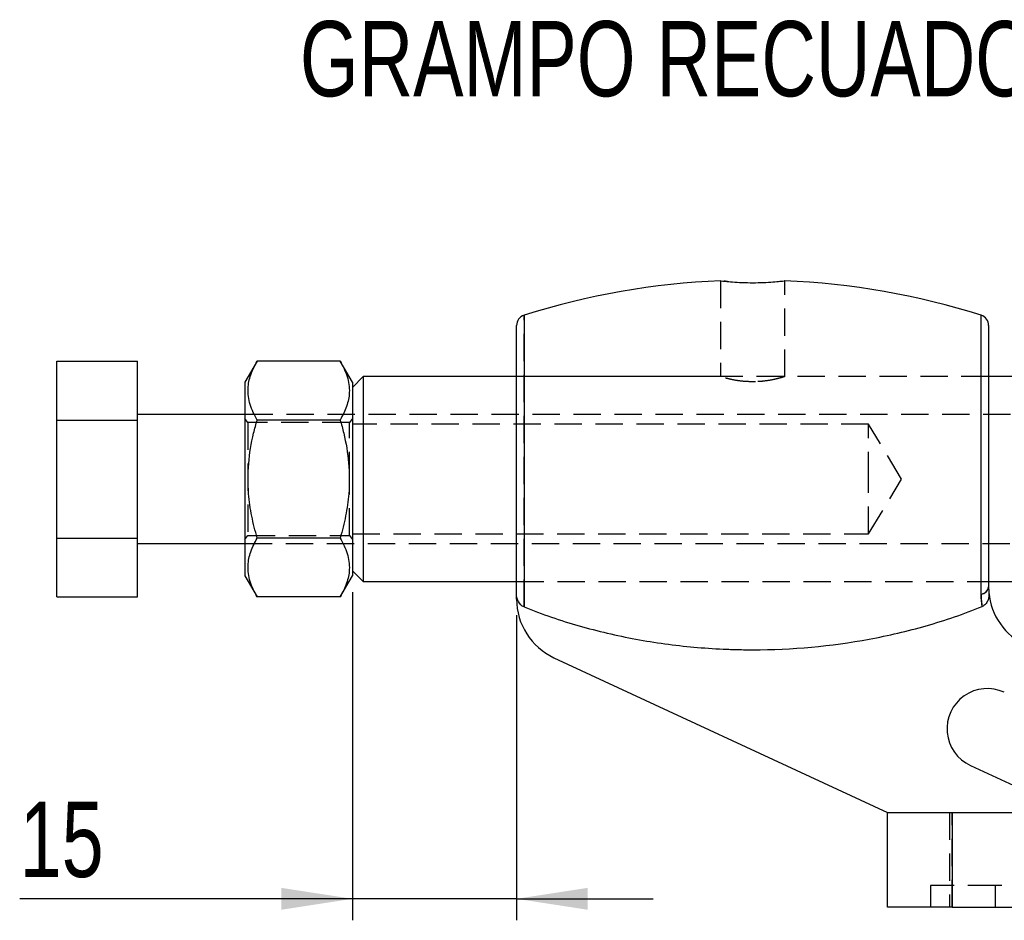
# Model space of a CAD drawing. Extents: x 53 to 604, y 12 to 421.
# Tile 1 of 29: x 53 to 122, y 66 to 129. Entities that reach past the tile are written whole.
import ezdxf

# ---------------------------------------------------------------- set-up
doc = ezdxf.new("R2010")
doc.units = 0
doc.header["$LTSCALE"] = 1.5
doc.linetypes.add('HIDDEN', pattern=[1.905, 1.27, -0.635])
doc.layers.get('0').update_dxf_attribs({"linetype": 'CONTINUOUS'})
doc.styles.add('SLDTEXTSTYLE0', font='TXT', dxfattribs={"width": 0.75})
doc.dimstyles.new('SLDDIMSTYLE6', dxfattribs={"dimtxt": 5.25, "dimasz": 4.953, "dimexe": 0, "dimexo": 0.0625, "dimgap": 1.3125, "dimtad": 1, "dimdec": 0, "dimlfac": 1.333333, "dimrnd": 1e-09, "dimzin": 12, "dimtxsty": 'SLDTEXTSTYLE0', "dimsah": 1, "dimcen": 0.09, "dimazin": 3, "dimtfac": 1, "dimtmove": 0, "dimatfit": 3, "dimtolj": 1, "dimtzin": 12})

# ---------------------------------------------------------------- blocks, each defined once
blk = doc.blocks.new('_D_12')
at = {"color": 179, "linetype": 'CONTINUOUS'}
for p, q in [((76.163, 88.787), (76.163, 65.905)), ((87.607, 87.193), (87.607, 65.905)), ((76.163, 67.405), (52.957, 67.405)), ((87.607, 67.405), (76.163, 67.405)), ((87.607, 67.405), (97.132, 67.405))]:
    blk.add_line(p, q, dxfattribs=at)
for points in [[(76.163, 67.405), (71.21, 68.167), (71.21, 66.643)], [(87.607, 67.405), (92.56, 66.643), (92.56, 68.167)]]:
    blk.add_solid(points, dxfattribs=at)
at = {"color": 179, "linetype": 'CONTINUOUS', "insert": (52.957, 74.173, 0.075), "char_height": 5.25, "attachment_point": 1, "style": 'SLDTEXTSTYLE0'}
blk.add_mtext('15', dxfattribs=at)

msp = doc.modelspace()

# ---------------------------------------------------------------- linework, layer by layer
at = {"color": 7, "linetype": 'HIDDEN'}
for p, q in [((101.82, 110.5051), (101.82, 103.8162)), ((106.32, 103.8181), (106.32, 110.5057)), ((88.1316, 87.7575), (88.1316, 108.0988)), ((120.5325, 103.824), (87.6075, 103.824)), ((101.8452, 103.824), (87.6075, 103.824)), ((120.5325, 103.824), (106.3006, 103.824)), ((103.8949, 103.4698), (104.2814, 103.4714)), ((124.913, 101.1803), (68.663, 101.1803)), ((68.8634, 100.6178), (68.663, 100.9039)), ((68.8634, 100.6178), (68.8634, 92.7428)), ((75.9627, 100.6178), (68.8634, 100.6178)), ((76.163, 100.9039), (75.9627, 100.6178)), ((75.9627, 96.6803), (75.9627, 100.6178)), ((112.163, 100.5053), (76.163, 100.5053)), ((112.163, 96.6803), (112.163, 100.5053)), ((114.4613, 96.6803), (112.163, 100.5053)), ((75.9627, 92.7428), (75.9627, 96.6803)), ((112.163, 92.8553), (112.163, 96.6803)), ((112.163, 92.8553), (114.4613, 96.6803)), ((68.663, 92.4567), (68.8634, 92.7428)), ((68.8634, 92.7428), (75.9627, 92.7428)), ((75.9627, 92.7428), (76.163, 92.4567)), ((76.163, 92.8553), (112.163, 92.8553)), ((68.663, 92.1803), (124.913, 92.1803)), ((87.6075, 89.5365), (120.5325, 89.5365)), ((87.6075, 89.5365), (120.5325, 89.5365)), ((117.795, 73.4303), (117.795, 66.8303)), ((117.9825, 66.8303), (117.9825, 73.4303)), ((120.9825, 68.3303), (116.4825, 68.3303)), ((116.4825, 68.3303), (116.4825, 66.8303)), ((120.9825, 68.3303), (120.9825, 66.8303)), ((127.17, 68.3303), (120.9825, 68.3303))]:
    msp.add_line(p, q, dxfattribs=at)
at = {"color": 8, "linetype": 'CONTINUOUS'}
for p, q in [((88.1316, 108.0988), (88.1316, 87.7575)), ((120.0083, 88.6526), (120.0083, 108.0988))]:
    msp.add_line(p, q, dxfattribs=at)
at = {"color": 7, "linetype": 'CONTINUOUS'}
for p, q in [((87.6075, 88.6931), (87.6075, 107.3836)), ((120.5325, 107.3836), (120.5325, 89.1554)), ((55.538, 104.9075), (61.163, 104.9075)), ((55.538, 100.7939), (55.538, 104.9075)), ((61.163, 100.7939), (61.163, 104.9075)), ((69.5159, 104.9075), (68.663, 103.4303)), ((75.3102, 104.9075), (69.5159, 104.9075)), ((76.163, 103.4303), (75.3102, 104.9075)), ((76.913, 103.824), (76.163, 103.074)), ((87.6075, 103.824), (76.913, 103.824)), ((76.913, 103.824), (76.913, 96.6803)), ((170.663, 103.824), (120.5325, 103.824)), ((68.663, 103.4303), (68.663, 96.6803)), ((76.163, 103.4303), (76.163, 96.6803)), ((68.663, 101.1803), (61.163, 101.1803)), ((55.538, 92.5667), (55.538, 100.7939)), ((55.538, 100.7939), (61.163, 100.7939)), ((61.163, 92.5667), (61.163, 100.7939)), ((75.3102, 100.7939), (69.5159, 100.7939)), ((68.663, 96.6803), (68.663, 89.9303)), ((76.163, 96.6803), (76.163, 89.9303)), ((76.913, 96.6803), (76.913, 89.5365)), ((55.538, 88.4531), (55.538, 92.5667)), ((55.538, 92.5667), (61.163, 92.5667)), ((61.163, 88.4531), (61.163, 92.5667)), ((61.163, 92.1803), (68.663, 92.1803)), ((75.3102, 92.5667), (69.5159, 92.5667)), ((76.163, 90.2865), (76.913, 89.5365)), ((68.663, 89.9303), (69.5159, 88.4531)), ((75.3102, 88.4531), (76.163, 89.9303)), ((76.913, 89.5365), (87.6075, 89.5365)), ((120.5325, 89.5365), (165.0201, 89.5365)), ((87.6075, 88.3037), (87.6075, 88.6931)), ((55.538, 88.4531), (61.163, 88.4531)), ((75.3102, 88.4531), (69.5159, 88.4531)), ((90.2142, 84.2214), (113.4825, 73.4303)), ((119.258, 76.7042), (123.5707, 74.7041)), ((113.4825, 66.8303), (113.4825, 73.4303)), ((113.4825, 73.4303), (117.9825, 73.4303)), ((117.9825, 73.4303), (117.9825, 66.8303)), ((117.9825, 73.4303), (168.9825, 73.4303)), ((117.9825, 66.8303), (113.4825, 66.8303)), ((117.9825, 66.8303), (168.9825, 66.8303))]:
    msp.add_line(p, q, dxfattribs=at)
for centre, radius, start, end in [((104.07, 57.6211), 52.9342, 92.414489, 107.523498), ((104.07, 57.6211), 52.9342, 72.476502, 87.58133), ((88.3575, 107.3836), 0.75, 107.523498, 180), ((119.7825, 107.3836), 0.75, 0, 72.476502), ((119.9504, 89.2376), 0.5879, 275.653463, 351.963233), ((125.0325, 89.1554), 4.5, 184.960616, 245.119633), ((92.1075, 88.3037), 4.5, 180, 245.119633), ((120.4413, 79.2557), 2.8125, 65.119633, 245.119633)]:
    msp.add_arc(centre, radius, start, end, dxfattribs=at)
at = {"color": 7, "linetype": 'HIDDEN'}
msp.add_arc((119.9504, 89.2376), 0.5879, 275.653463, 351.963233, dxfattribs=at)
at = {"color": 7, "linetype": 'CONTINUOUS'}
for points, knots in [([(101.8402, 110.5051), (101.8338, 110.5058), (101.7956, 110.5103), (101.9732, 110.4889), (102.3681, 110.4473), (102.9769, 110.3996), (103.7043, 110.37), (104.4733, 110.3709), (105.1927, 110.4015), (105.794, 110.4494), (106.1796, 110.4904), (106.3495, 110.5109), (106.3094, 110.5062), (106.3043, 110.5056)], [0, 0, 0, 0, 0.0213023, 0.1278303, 0.2345105, 0.3418732, 0.4493977, 0.556296, 0.6627588, 0.7696553, 0.8771767, 0.9845437, 1, 1, 1, 1]), ([(69.5159, 100.7939), (69.3321, 101.1509), (68.9605, 101.8728), (68.8246, 102.9422), (69.0241, 103.9645), (69.351, 104.5913), (69.5159, 104.9075)], [0, 0, 0, 0, 0.2646059, 0.5349496, 0.765344, 1, 1, 1, 1]), ([(75.3102, 104.9075), (75.494, 104.5505), (75.8656, 103.8287), (76.0015, 102.7592), (75.802, 101.7369), (75.4751, 101.1102), (75.3102, 100.7939)], [0, 0, 0, 0, 0.2646059, 0.5349497, 0.7653441, 1, 1, 1, 1]), ([(69.5159, 92.5667), (69.3815, 93.0723), (69.1114, 94.0881), (68.8654, 95.824), (68.8688, 97.7753), (69.1588, 99.4908), (69.4321, 100.488), (69.5159, 100.7939)], [0, 0, 0, 0, 0.1879054, 0.3775305, 0.628384, 0.8860142, 1, 1, 1, 1]), ([(75.3102, 100.7939), (75.394, 100.488), (75.6626, 99.508), (75.9554, 97.7936), (75.9633, 95.847), (75.7158, 94.0933), (75.4458, 93.0774), (75.3102, 92.5667)], [0, 0, 0, 0, 0.1139863, 0.3651887, 0.6224673, 0.8102115, 1, 1, 1, 1]), ([(69.5159, 88.4531), (69.3321, 88.8101), (68.9605, 89.5319), (68.8246, 90.6014), (69.0241, 91.6237), (69.351, 92.2504), (69.5159, 92.5667)], [0, 0, 0, 0, 0.2646059, 0.5349496, 0.765344, 1, 1, 1, 1]), ([(75.3102, 92.5667), (75.494, 92.2096), (75.8656, 91.4878), (76.0015, 90.4184), (75.802, 89.396), (75.4751, 88.7693), (75.3102, 88.4531)], [0, 0, 0, 0, 0.2646059, 0.5349496, 0.7653441, 1, 1, 1, 1]), ([(88.1316, 87.7575), (87.9541, 87.8292), (87.8184, 87.9769), (87.6469, 88.3135), (87.6075, 88.5028), (87.6075, 88.6931)], [0, 0, 0, 0, 0.5, 0.5, 1, 1, 1, 1]), ([(120.5493, 88.7663), (120.5578, 88.6689), (120.556, 88.572), (120.5295, 88.3797), (120.5045, 88.2844), (120.4284, 88.1063), (120.3762, 88.0217), (120.2443, 87.8792), (120.1639, 87.8206), (120.0727, 87.7836)], [0, 0, 0, 0, 0.25, 0.25, 0.5, 0.5, 0.75, 0.75, 1, 1, 1, 1]), ([(88.1316, 87.7575), (89.3911, 87.2486), (90.6723, 86.8131), (93.2725, 86.0695), (94.5915, 85.7616), (97.2657, 85.2679), (98.624, 85.0821), (100.6624, 84.8974), (101.3429, 84.8513), (102.3653, 84.8051), (102.7064, 84.7936), (103.2183, 84.7821), (103.3891, 84.7792), (103.7307, 84.7754), (103.9006, 84.7744), (106.8221, 84.7746), (109.5324, 85.0206), (113.5386, 85.7596), (114.8641, 86.0681), (117.4933, 86.8209), (118.8004, 87.2666), (120.0727, 87.7836)], [0, 0, 0, 0, 0.125, 0.125, 0.25, 0.25, 0.375, 0.375, 0.4375, 0.4375, 0.46875, 0.46875, 0.484375, 0.484375, 0.5, 0.5, 0.75, 0.75, 0.875, 0.875, 1, 1, 1, 1])]:
    msp.add_open_spline(points, degree=3, knots=knots, dxfattribs=at)
at = {"color": 7, "linetype": 'HIDDEN'}
for points, knots in [([(102.3269, 110.4539), (102.2899, 110.4572), (102.1731, 110.4675), (102.1154, 110.4744), (102.0759, 110.4791)], [0, 0, 0, 0, 0.3167627, 1, 1, 1, 1]), ([(104.07, 103.4605), (103.8242, 103.4685), (103.3329, 103.4845), (102.6722, 103.5961), (102.1615, 103.7196), (101.8549, 103.8129), (101.848, 103.8152), (101.8452, 103.8162)], [0, 0, 0, 0, 0.2074979, 0.4147388, 0.6285594, 0.8472, 1, 1, 1, 1]), ([(106.3006, 103.818), (106.2934, 103.8157), (106.2775, 103.8105), (105.9737, 103.7187), (105.4695, 103.5962), (104.8045, 103.4837), (104.3078, 103.468), (104.07, 103.4605)], [0, 0, 0, 0, 0.1648472, 0.369223, 0.5806542, 0.7991414, 1, 1, 1, 1])]:
    msp.add_open_spline(points, degree=3, knots=knots, dxfattribs=at)
at = {"color": 7, "linetype": 'CONTINUOUS'}
for points in [[(120.0727, 87.7836), (120.0331, 88.0491), (120.0083, 88.3378), (120.0083, 88.6526)], [(120.5325, 89.1554), (120.5325, 89.0191), (120.5386, 88.8896), (120.5493, 88.7663)]]:
    msp.add_open_spline(points, degree=3, dxfattribs=at)
at = {"color": 7, "linetype": 'HIDDEN'}
msp.add_open_spline([(120.0083, 88.6526), (120.0083, 88.3378), (120.0331, 88.0491), (120.0727, 87.7836)], degree=3, dxfattribs=at)

# ---------------------------------------------------------------- texts
at = {"color": 179, "linetype": 'CONTINUOUS', "insert": (72.501, 128.6201), "char_height": 5.25, "attachment_point": 1, "style": 'SLDTEXTSTYLE0'}
msp.add_mtext('GRAMPO RECUADO', dxfattribs=at)

# ---------------------------------------------------------------- dimensions: what is measured, and where the dimension line sits
at = {"color": 179, "linetype": 'CONTINUOUS'}
dim = msp.add_linear_dim(base=(76.163, 67.4054), p1=(87.6075, 88.6931), p2=(76.163, 90.2865), dimstyle='SLDDIMSTYLE6', dxfattribs=at)
dim.commit()
dim.dimension.update_dxf_attribs({"geometry": '_D_12', "text_midpoint": (58.9686, 67.4054), "dimtype": 160})

doc.saveas('drawing.dxf')
